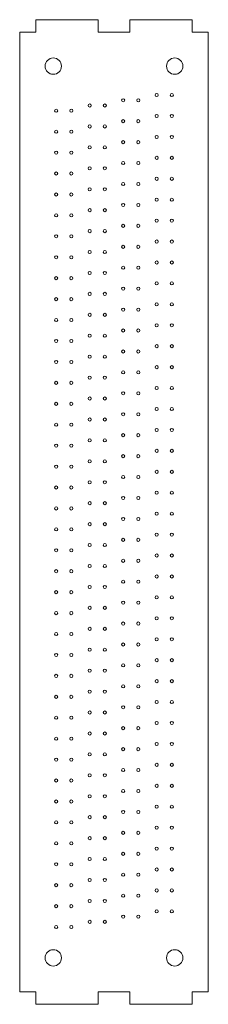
# Model space of a CAD drawing. Header units: millimetres. Extents: x 0 to 90, y -6 to 464.
import ezdxf

# ---------------------------------------------------------------- set-up
doc = ezdxf.new("R2010")
doc.units = ezdxf.units.MM

msp = doc.modelspace()

# ---------------------------------------------------------------- linework, layer by layer
at = {"color": 7, "linetype": 'Continuous', "lineweight": 15}
for p, q in [((7.7, 464.4), (7.7, 458.4)), ((37.5, 464.4), (7.7, 464.4)), ((37.5, 458.4), (37.5, 464.4)), ((52.5, 464.4), (52.5, 458.4)), ((82.3, 464.4), (52.5, 464.4)), ((82.3, 458.4), (82.3, 464.4)), ((7.7, 458.4), (0, 458.4)), ((0, 458.4), (0, 0)), ((52.5, 458.4), (37.5, 458.4)), ((90, 458.4), (82.3, 458.4)), ((90, 0), (90, 458.4)), ((0, 0), (7.7, 0)), ((7.7, 0), (7.7, -6)), ((37.5, 0), (52.5, 0)), ((37.5, -6), (37.5, 0)), ((52.5, 0), (52.5, -6)), ((82.3, 0), (90, 0)), ((82.3, -6), (82.3, 0)), ((7.7, -6), (37.5, -6)), ((52.5, -6), (82.3, -6))]:
    msp.add_line(p, q, dxfattribs=at)
for centre, radius in [((16, 442.2), 3.9), ((74, 442.2), 3.9), ((65.4, 428.4), 0.75), ((72.6, 428.4), 0.75), ((33.4, 423.4), 0.75), ((40.6, 423.4), 0.75), ((49.4, 425.9), 0.75), ((56.6, 425.9), 0.75), ((17.4, 420.9), 0.75), ((24.6, 420.9), 0.75), ((65.4, 418.4), 0.75), ((72.6, 418.4), 0.75), ((33.4, 413.4), 0.75), ((40.6, 413.4), 0.75), ((49.4, 415.9), 0.75), ((56.6, 415.9), 0.75), ((17.4, 410.9), 0.75), ((24.6, 410.9), 0.75), ((49.4, 405.9), 0.75), ((56.6, 405.9), 0.75), ((65.4, 408.4), 0.75), ((72.6, 408.4), 0.75), ((17.4, 400.9), 0.75), ((24.6, 400.9), 0.75), ((33.4, 403.4), 0.75), ((40.6, 403.4), 0.75), ((49.4, 395.9), 0.75), ((56.6, 395.9), 0.75), ((65.4, 398.4), 0.75), ((72.6, 398.4), 0.75), ((17.4, 390.9), 0.75), ((24.6, 390.9), 0.75), ((33.4, 393.4), 0.75), ((40.6, 393.4), 0.75), ((49.4, 385.9), 0.75), ((56.6, 385.9), 0.75), ((65.4, 388.4), 0.75), ((72.6, 388.4), 0.75), ((17.4, 380.9), 0.75), ((24.6, 380.9), 0.75), ((33.4, 383.4), 0.75), ((40.6, 383.4), 0.75), ((49.4, 375.9), 0.75), ((56.6, 375.9), 0.75), ((65.4, 378.4), 0.75), ((72.6, 378.4), 0.75), ((17.4, 370.9), 0.75), ((24.6, 370.9), 0.75), ((33.4, 373.4), 0.75), ((40.6, 373.4), 0.75), ((65.4, 368.4), 0.75), ((72.6, 368.4), 0.75), ((33.4, 363.4), 0.75), ((40.6, 363.4), 0.75), ((49.4, 365.9), 0.75), ((56.6, 365.9), 0.75), ((17.4, 360.9), 0.75), ((24.6, 360.9), 0.75), ((65.4, 358.4), 0.75), ((72.6, 358.4), 0.75), ((33.4, 353.4), 0.75), ((40.6, 353.4), 0.75), ((49.4, 355.9), 0.75), ((56.6, 355.9), 0.75), ((17.4, 350.9), 0.75), ((24.6, 350.9), 0.75), ((65.4, 348.4), 0.75), ((72.6, 348.4), 0.75), ((33.4, 343.4), 0.75), ((40.6, 343.4), 0.75), ((49.4, 345.9), 0.75), ((56.6, 345.9), 0.75), ((17.4, 340.9), 0.75), ((24.6, 340.9), 0.75), ((65.4, 338.4), 0.75), ((72.6, 338.4), 0.75), ((33.4, 333.4), 0.75), ((40.6, 333.4), 0.75), ((49.4, 335.9), 0.75), ((56.6, 335.9), 0.75), ((17.4, 330.9), 0.75), ((24.6, 330.9), 0.75), ((49.4, 325.9), 0.75), ((56.6, 325.9), 0.75), ((65.4, 328.4), 0.75), ((72.6, 328.4), 0.75), ((17.4, 320.9), 0.75), ((24.6, 320.9), 0.75), ((33.4, 323.4), 0.75), ((40.6, 323.4), 0.75), ((49.4, 315.9), 0.75), ((56.6, 315.9), 0.75), ((65.4, 318.4), 0.75), ((72.6, 318.4), 0.75), ((17.4, 310.9), 0.75), ((24.6, 310.9), 0.75), ((33.4, 313.4), 0.75), ((40.6, 313.4), 0.75), ((49.4, 305.9), 0.75), ((56.6, 305.9), 0.75), ((65.4, 308.4), 0.75), ((72.6, 308.4), 0.75), ((17.4, 300.9), 0.75), ((24.6, 300.9), 0.75), ((33.4, 303.4), 0.75), ((40.6, 303.4), 0.75), ((49.4, 295.9), 0.75), ((56.6, 295.9), 0.75), ((65.4, 298.4), 0.75), ((72.6, 298.4), 0.75), ((17.4, 290.9), 0.75), ((24.6, 290.9), 0.75), ((33.4, 293.4), 0.75), ((40.6, 293.4), 0.75), ((65.4, 288.4), 0.75), ((72.6, 288.4), 0.75), ((33.4, 283.4), 0.75), ((40.6, 283.4), 0.75), ((49.4, 285.9), 0.75), ((56.6, 285.9), 0.75), ((17.4, 280.9), 0.75), ((24.6, 280.9), 0.75), ((65.4, 278.4), 0.75), ((72.6, 278.4), 0.75), ((33.4, 273.4), 0.75), ((40.6, 273.4), 0.75), ((49.4, 275.9), 0.75), ((56.6, 275.9), 0.75), ((17.4, 270.9), 0.75), ((24.6, 270.9), 0.75), ((65.4, 268.4), 0.75), ((72.6, 268.4), 0.75), ((33.4, 263.4), 0.75), ((40.6, 263.4), 0.75), ((49.4, 265.9), 0.75), ((56.6, 265.9), 0.75), ((17.4, 260.9), 0.75), ((24.6, 260.9), 0.75), ((65.4, 258.4), 0.75), ((72.6, 258.4), 0.75), ((33.4, 253.4), 0.75), ((40.6, 253.4), 0.75), ((49.4, 255.9), 0.75), ((56.6, 255.9), 0.75), ((17.4, 250.9), 0.75), ((24.6, 250.9), 0.75), ((49.4, 245.9), 0.75), ((56.6, 245.9), 0.75), ((65.4, 248.4), 0.75), ((72.6, 248.4), 0.75), ((17.4, 240.9), 0.75), ((24.6, 240.9), 0.75), ((33.4, 243.4), 0.75), ((40.6, 243.4), 0.75), ((49.4, 235.9), 0.75), ((56.6, 235.9), 0.75), ((65.4, 238.4), 0.75), ((72.6, 238.4), 0.75), ((17.4, 230.9), 0.75), ((24.6, 230.9), 0.75), ((33.4, 233.4), 0.75), ((40.6, 233.4), 0.75), ((49.4, 225.9), 0.75), ((56.6, 225.9), 0.75), ((65.4, 228.4), 0.75), ((72.6, 228.4), 0.75), ((17.4, 220.9), 0.75), ((24.6, 220.9), 0.75), ((33.4, 223.4), 0.75), ((40.6, 223.4), 0.75), ((49.4, 215.9), 0.75), ((56.6, 215.9), 0.75), ((65.4, 218.4), 0.75), ((72.6, 218.4), 0.75), ((33.4, 213.4), 0.75), ((40.6, 213.4), 0.75), ((17.4, 210.9), 0.75), ((24.6, 210.9), 0.75), ((65.4, 208.4), 0.75), ((72.6, 208.4), 0.75), ((33.4, 203.4), 0.75), ((40.6, 203.4), 0.75), ((49.4, 205.9), 0.75), ((56.6, 205.9), 0.75), ((17.4, 200.9), 0.75), ((24.6, 200.9), 0.75), ((65.4, 198.4), 0.75), ((72.6, 198.4), 0.75), ((33.4, 193.4), 0.75), ((40.6, 193.4), 0.75), ((49.4, 195.9), 0.75), ((56.6, 195.9), 0.75), ((17.4, 190.9), 0.75), ((24.6, 190.9), 0.75), ((65.4, 188.4), 0.75), ((72.6, 188.4), 0.75), ((33.4, 183.4), 0.75), ((40.6, 183.4), 0.75), ((49.4, 185.9), 0.75), ((56.6, 185.9), 0.75), ((17.4, 180.9), 0.75), ((24.6, 180.9), 0.75), ((65.4, 178.4), 0.75), ((72.6, 178.4), 0.75), ((33.4, 173.4), 0.75), ((40.6, 173.4), 0.75), ((49.4, 175.9), 0.75), ((56.6, 175.9), 0.75), ((17.4, 170.9), 0.75), ((24.6, 170.9), 0.75), ((49.4, 165.9), 0.75), ((56.6, 165.9), 0.75), ((65.4, 168.4), 0.75), ((72.6, 168.4), 0.75), ((17.4, 160.9), 0.75), ((24.6, 160.9), 0.75), ((33.4, 163.4), 0.75), ((40.6, 163.4), 0.75), ((49.4, 155.9), 0.75), ((56.6, 155.9), 0.75), ((65.4, 158.4), 0.75), ((72.6, 158.4), 0.75), ((17.4, 150.9), 0.75), ((24.6, 150.9), 0.75), ((33.4, 153.4), 0.75), ((40.6, 153.4), 0.75), ((49.4, 145.9), 0.75), ((56.6, 145.9), 0.75), ((65.4, 148.4), 0.75), ((72.6, 148.4), 0.75), ((17.4, 140.9), 0.75), ((24.6, 140.9), 0.75), ((33.4, 143.4), 0.75), ((40.6, 143.4), 0.75), ((49.4, 135.9), 0.75), ((56.6, 135.9), 0.75), ((65.4, 138.4), 0.75), ((72.6, 138.4), 0.75), ((33.4, 133.4), 0.75), ((40.6, 133.4), 0.75), ((17.4, 130.9), 0.75), ((24.6, 130.9), 0.75), ((65.4, 128.4), 0.75), ((72.6, 128.4), 0.75), ((33.4, 123.4), 0.75), ((40.6, 123.4), 0.75), ((49.4, 125.9), 0.75), ((56.6, 125.9), 0.75), ((17.4, 120.9), 0.75), ((24.6, 120.9), 0.75), ((65.4, 118.4), 0.75), ((72.6, 118.4), 0.75), ((33.4, 113.4), 0.75), ((40.6, 113.4), 0.75), ((49.4, 115.9), 0.75), ((56.6, 115.9), 0.75), ((17.4, 110.9), 0.75), ((24.6, 110.9), 0.75), ((65.4, 108.4), 0.75), ((72.6, 108.4), 0.75), ((33.4, 103.4), 0.75), ((40.6, 103.4), 0.75), ((49.4, 105.9), 0.75), ((56.6, 105.9), 0.75), ((17.4, 100.9), 0.75), ((24.6, 100.9), 0.75), ((65.4, 98.4), 0.75), ((72.6, 98.4), 0.75), ((33.4, 93.4), 0.75), ((40.6, 93.4), 0.75), ((49.4, 95.9), 0.75), ((56.6, 95.9), 0.75), ((17.4, 90.9), 0.75), ((24.6, 90.9), 0.75), ((49.4, 85.9), 0.75), ((56.6, 85.9), 0.75), ((65.4, 88.4), 0.75), ((72.6, 88.4), 0.75), ((17.4, 80.9), 0.75), ((24.6, 80.9), 0.75), ((33.4, 83.4), 0.75), ((40.6, 83.4), 0.75), ((49.4, 75.9), 0.75), ((56.6, 75.9), 0.75), ((65.4, 78.4), 0.75), ((72.6, 78.4), 0.75), ((17.4, 70.9), 0.75), ((24.6, 70.9), 0.75), ((33.4, 73.4), 0.75), ((40.6, 73.4), 0.75), ((49.4, 65.9), 0.75), ((56.6, 65.9), 0.75), ((65.4, 68.4), 0.75), ((72.6, 68.4), 0.75), ((17.4, 60.9), 0.75), ((24.6, 60.9), 0.75), ((33.4, 63.4), 0.75), ((40.6, 63.4), 0.75), ((49.4, 55.9), 0.75), ((56.6, 55.9), 0.75), ((65.4, 58.4), 0.75), ((72.6, 58.4), 0.75), ((33.4, 53.4), 0.75), ((40.6, 53.4), 0.75), ((17.4, 50.9), 0.75), ((24.6, 50.9), 0.75), ((65.4, 48.4), 0.75), ((72.6, 48.4), 0.75), ((33.4, 43.4), 0.75), ((40.6, 43.4), 0.75), ((49.4, 45.9), 0.75), ((56.6, 45.9), 0.75), ((17.4, 40.9), 0.75), ((24.6, 40.9), 0.75), ((65.4, 38.4), 0.75), ((72.6, 38.4), 0.75), ((33.4, 33.4), 0.75), ((40.6, 33.4), 0.75), ((49.4, 35.9), 0.75), ((56.6, 35.9), 0.75), ((17.4, 30.9), 0.75), ((24.6, 30.9), 0.75), ((16, 16.2), 3.9), ((74, 16.2), 3.9)]:
    msp.add_circle(centre, radius, dxfattribs=at)

doc.saveas('drawing.dxf')
